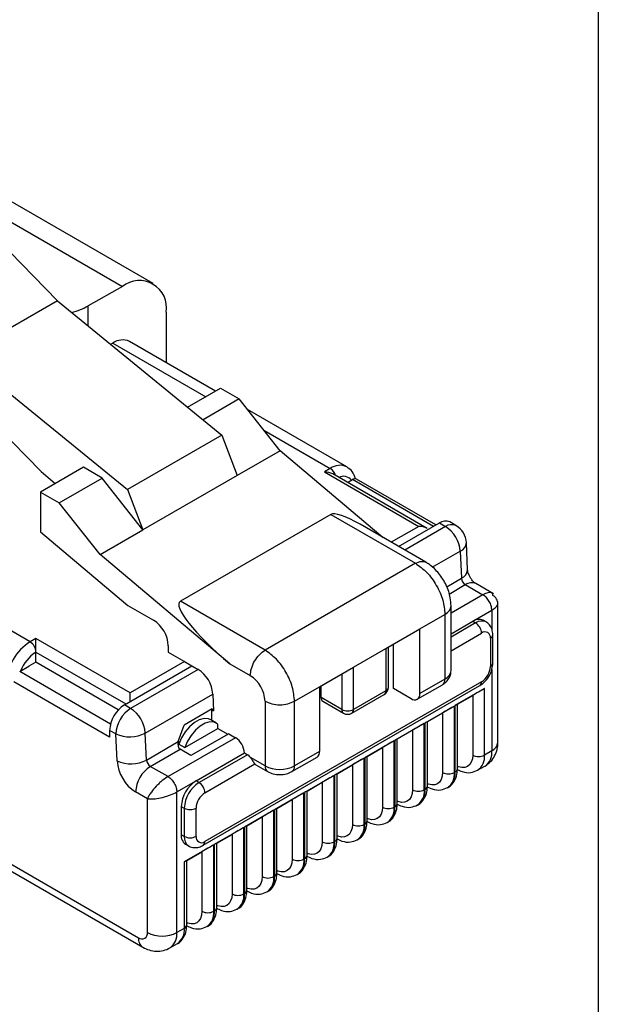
# Model space of a CAD drawing. Header units: millimetres. Extents: x 6 to 273, y 6 to 210.
# Tile 8 of 10: x 259 to 273, y 135 to 159. Entities that reach past the tile are written whole.
import ezdxf

# ---------------------------------------------------------------- set-up
doc = ezdxf.new("R2010")
doc.units = ezdxf.units.MM
doc.linetypes.add('SLD-Solid', pattern=[0])
doc.layers.add('TEXT', color=140, linetype='SLD-Solid', lineweight=25)

msp = doc.modelspace()

# ---------------------------------------------------------------- linework, layer by layer
for p, q in [((260.08, 152.173), (257.596, 154.708)), ((262.38, 152.586), (258.703, 154.709)), ((257.963, 154.64), (261.64, 152.518)), ((254.163, 153.721), (259.692, 148.079)), ((261.64, 152.518), (260.817, 152.051)), ((260.08, 152.173), (257.817, 150.866)), ((260.08, 152.173), (264.021, 148.953)), ((260.821, 151.567), (260.817, 152.051)), ((262.691, 151.9), (262.691, 150.692)), ((261.411, 151.161), (261.357, 151.129)), ((261.411, 151.161), (263.638, 149.875)), ((263.873, 150.01), (261.811, 151.2)), ((257.817, 150.866), (261.758, 147.647)), ((263.201, 149.623), (263.992, 150.079)), ((263.992, 150.079), (264.44, 149.821)), ((264.44, 149.821), (263.572, 149.319)), ((265.42, 148.577), (264.44, 149.821)), ((267.022, 148.192), (264.64, 149.567)), ((265.031, 149.071), (266.622, 148.152)), ((264.021, 148.953), (261.758, 147.647)), ((264.021, 148.953), (264.395, 147.985)), ((265.42, 148.577), (264.395, 147.985)), ((267.892, 146.494), (265.42, 148.577)), ((260.704, 148.181), (259.679, 147.589)), ((259.692, 148.079), (260.031, 147.793)), ((261.152, 147.922), (260.704, 148.181)), ((266.622, 148.152), (266.481, 148.071)), ((266.481, 148.071), (268.744, 146.764)), ((260.127, 147.33), (261.152, 147.922)), ((262.132, 146.679), (261.152, 147.922)), ((264.395, 147.985), (262.132, 146.679)), ((268.944, 146.717), (266.681, 148.023)), ((267.035, 147.819), (267.153, 147.887)), ((269.097, 146.764), (267.153, 147.887)), ((269.156, 146.798), (267.253, 147.897)), ((259.679, 147.589), (259.679, 146.634)), ((259.679, 147.589), (260.127, 147.33)), ((261.758, 147.647), (262.132, 146.679)), ((261.107, 146.087), (260.127, 147.33)), ((259.424, 143.997), (254.213, 147.005)), ((266.637, 147.05), (263.031, 144.968)), ((266.637, 147.05), (268.666, 145.879)), ((269.637, 146.785), (269.489, 146.871)), ((259.679, 146.634), (261.772, 144.871)), ((261.107, 146.087), (262.132, 146.679)), ((268.916, 145.904), (267.338, 146.815)), ((268.744, 146.764), (268.084, 146.384)), ((268.261, 146.282), (269.239, 146.846)), ((269.387, 146.76), (268.41, 146.196)), ((269.239, 146.846), (269.387, 146.76)), ((269.07, 145.783), (269.741, 146.169)), ((269.741, 146.169), (269.769, 145.522)), ((269.916, 145.726), (269.887, 146.374)), ((264.217, 143.467), (261.107, 146.087)), ((268.666, 145.879), (265.06, 143.797)), ((269.415, 145.317), (269.769, 145.522)), ((269.471, 145.143), (269.861, 145.368)), ((269.861, 145.368), (270.285, 145.123)), ((270.537, 145.147), (270.111, 145.393)), ((270.285, 145.123), (269.519, 144.681)), ((261.772, 144.871), (262.387, 144.516)), ((265.06, 143.797), (263.031, 144.968)), ((269.519, 143.307), (269.519, 144.858)), ((270.038, 144.491), (270.497, 144.756)), ((270.497, 144.756), (270.497, 144.3)), ((270.644, 141.588), (270.644, 144.962)), ((268.772, 144.307), (269.373, 144.654)), ((269.373, 144.654), (269.373, 143.103)), ((270.358, 144.474), (270.288, 144.515)), ((267.959, 143.838), (268.772, 144.307)), ((268.772, 142.756), (268.772, 144.307)), ((269.519, 144.191), (270.038, 144.491)), ((270.108, 144.45), (269.519, 144.11)), ((270.038, 144.491), (270.108, 144.45)), ((259.565, 144.078), (259.424, 143.997)), ((261.828, 142.772), (259.565, 144.078)), ((269.519, 143.783), (270.25, 144.205)), ((270.462, 144.082), (270.462, 143.405)), ((270.521, 143.486), (270.521, 144.164)), ((262.74, 143.903), (262.74, 143.748)), ((267.181, 143.389), (267.959, 143.838)), ((267.959, 143.838), (267.959, 142.825)), ((268.017, 142.907), (268.017, 143.871)), ((268.136, 142.878), (268.136, 143.94)), ((259.565, 143.507), (259.565, 143.752)), ((259.565, 143.752), (261.722, 142.507)), ((262.74, 143.748), (263.129, 143.523)), ((259.177, 143.282), (259.399, 143.411)), ((259.565, 143.507), (259.399, 143.411)), ((259.399, 143.411), (259.399, 143.411)), ((259.399, 143.411), (259.399, 143.411)), ((261.541, 142.366), (259.565, 143.507)), ((261.687, 142.486), (263.306, 143.421)), ((263.129, 143.523), (261.828, 142.772)), ((263.455, 143.335), (261.836, 142.401)), ((263.129, 143.523), (263.306, 143.421)), ((263.306, 143.421), (263.455, 143.335)), ((264.217, 143.467), (264.706, 143.185)), ((266.368, 142.919), (267.181, 143.389)), ((267.181, 142.376), (267.181, 143.389)), ((270.497, 143.334), (270.497, 141.384)), ((261.354, 142.025), (259.177, 143.282)), ((266.898, 143.225), (266.898, 142.376)), ((269.373, 143.103), (268.772, 142.756)), ((261.333, 141.711), (259.035, 143.037)), ((263.576, 139.117), (270.208, 142.946)), ((270.25, 143.037), (263.617, 139.208)), ((265.767, 142.572), (266.368, 142.919)), ((266.368, 142.919), (266.368, 141.368)), ((266.403, 142.662), (266.403, 142.94)), ((268.56, 142.633), (268.136, 142.878)), ((268.71, 142.618), (269.311, 142.965)), ((270.321, 142.874), (269.613, 142.466)), ((270.321, 141.281), (270.321, 142.874)), ((262.189, 141.81), (263.808, 142.745)), ((263.808, 142.745), (263.826, 142.345)), ((266.898, 142.376), (266.403, 142.662)), ((267.14, 142.285), (267.917, 142.734)), ((267.959, 142.825), (267.181, 142.376)), ((269.672, 142.499), (270.038, 142.71)), ((270.038, 142.71), (270.038, 141.281)), ((261.836, 142.401), (261.687, 142.486)), ((263.792, 142.391), (263.118, 142.002)), ((263.777, 142.382), (263.787, 142.367)), ((263.826, 142.345), (263.792, 142.391)), ((265.06, 142.572), (265.06, 141.021)), ((265.767, 141.021), (265.767, 142.572)), ((266.445, 142.57), (266.94, 142.285)), ((269.599, 142.457), (268.892, 142.049)), ((269.599, 140.865), (269.599, 142.457)), ((269.613, 142.466), (269.613, 140.873)), ((269.672, 140.955), (269.672, 142.499)), ((263.787, 142.11), (263.787, 142.367)), ((263.787, 142.367), (263.826, 142.345)), ((268.951, 142.083), (269.316, 142.294)), ((269.316, 142.294), (269.316, 140.865)), ((262.98, 141.603), (263.118, 142.002)), ((263.133, 141.46), (263.928, 141.919)), ((263.898, 142.046), (263.757, 142.128)), ((263.928, 141.919), (263.928, 142.025)), ((263.928, 141.919), (264.169, 141.78)), ((268.878, 142.041), (268.171, 141.633)), ((268.878, 140.449), (268.878, 142.041)), ((268.892, 142.049), (268.892, 140.457)), ((268.951, 140.539), (268.951, 142.083)), ((261.333, 141.874), (261.333, 141.711)), ((261.482, 141.788), (261.333, 141.874)), ((261.511, 141.141), (261.482, 141.788)), ((262.217, 141.162), (262.189, 141.81)), ((264.353, 141.698), (262.733, 140.764)), ((264.19, 141.792), (263.284, 141.269)), ((264.19, 141.792), (264.353, 141.698)), ((268.23, 141.667), (268.595, 141.878)), ((268.23, 140.122), (268.23, 141.667)), ((268.595, 141.878), (268.595, 140.449)), ((262.217, 141.162), (262.98, 141.603)), ((262.969, 141.528), (262.992, 141.541)), ((262.992, 141.541), (263.133, 141.46)), ((268.157, 141.625), (267.45, 141.216)), ((267.508, 141.25), (267.874, 141.461)), ((267.874, 141.461), (267.874, 140.032)), ((268.157, 140.032), (268.157, 141.625)), ((268.171, 141.633), (268.171, 140.041)), ((262.309, 141.009), (263.022, 141.42)), ((263.284, 141.269), (263.022, 141.42)), ((263.405, 140.662), (264.565, 141.331)), ((264.635, 141.29), (263.476, 140.621)), ((264.565, 141.331), (264.635, 141.29)), ((265.06, 141.021), (264.71, 141.223)), ((265.705, 140.883), (266.306, 141.23)), ((266.368, 141.368), (265.767, 141.021)), ((267.436, 141.208), (266.728, 140.8)), ((267.436, 139.616), (267.436, 141.208)), ((267.45, 141.216), (267.45, 139.624)), ((267.508, 139.706), (267.508, 141.25)), ((270.497, 141.384), (270.321, 141.281)), ((262.733, 140.764), (262.309, 141.009)), ((263.617, 140.376), (264.814, 141.067)), ((264.839, 141.047), (265.122, 140.883)), ((266.787, 140.834), (267.153, 141.045)), ((267.153, 141.045), (267.153, 139.616)), ((270.155, 140.915), (270.332, 141.017)), ((266.714, 140.792), (266.007, 140.384)), ((266.714, 139.2), (266.714, 140.792)), ((266.728, 140.8), (266.728, 139.208)), ((266.787, 139.289), (266.787, 140.834)), ((269.613, 140.873), (269.599, 140.865)), ((262.945, 140.396), (263.405, 140.662)), ((263.476, 140.621), (263.405, 140.662)), ((266.066, 140.417), (266.431, 140.629)), ((266.431, 140.629), (266.431, 139.2)), ((269.434, 140.499), (269.448, 140.507)), ((256.087, 140.33), (262.026, 136.901)), ((262.238, 140.233), (261.956, 140.396)), ((262.945, 137.024), (262.945, 140.396)), ((265.993, 140.376), (265.286, 139.967)), ((265.993, 138.783), (265.993, 140.376)), ((266.007, 140.384), (266.007, 138.791)), ((266.066, 138.873), (266.066, 140.417)), ((268.892, 140.457), (268.878, 140.449)), ((256.19, 140.101), (262.13, 136.672)), ((262.238, 137.024), (262.238, 140.233)), ((263.052, 140.049), (263.052, 139.371)), ((263.052, 140.049), (263.122, 140.008)), ((265.345, 140.001), (265.71, 140.212)), ((265.71, 140.212), (265.71, 138.783)), ((268.171, 140.041), (268.157, 140.032)), ((268.712, 140.082), (268.726, 140.091)), ((263.122, 140.008), (263.122, 139.331)), ((263.405, 139.331), (263.405, 140.008)), ((265.272, 139.959), (264.565, 139.551)), ((264.623, 139.585), (264.989, 139.796)), ((264.989, 139.796), (264.989, 138.367)), ((265.272, 138.367), (265.272, 139.959)), ((265.286, 139.967), (265.286, 138.375)), ((265.345, 138.457), (265.345, 140.001)), ((264.551, 139.543), (263.843, 139.135)), ((264.551, 137.951), (264.551, 139.543)), ((264.565, 139.551), (264.565, 137.959)), ((264.623, 138.04), (264.623, 139.585)), ((267.45, 139.624), (267.436, 139.616)), ((267.991, 139.666), (268.005, 139.674)), ((263.122, 139.331), (263.052, 139.371)), ((263.902, 139.168), (264.268, 139.379)), ((264.268, 139.379), (264.268, 137.951)), ((263.829, 139.126), (263.122, 138.718)), ((263.155, 139.143), (263.226, 139.102)), ((263.829, 137.534), (263.829, 139.126)), ((263.843, 139.135), (263.843, 137.542)), ((263.902, 137.624), (263.902, 139.168)), ((266.728, 139.208), (266.714, 139.2)), ((267.27, 139.25), (267.284, 139.258)), ((263.181, 138.752), (263.546, 138.963)), ((263.546, 138.963), (263.546, 137.534)), ((266.549, 138.833), (266.563, 138.842)), ((263.122, 138.718), (263.122, 137.126)), ((263.181, 137.208), (263.181, 138.752)), ((266.007, 138.791), (265.993, 138.783)), ((265.286, 138.375), (265.272, 138.367)), ((265.827, 138.417), (265.842, 138.425)), ((264.565, 137.959), (264.551, 137.951)), ((265.106, 138.001), (265.12, 138.009)), ((263.843, 137.542), (263.829, 137.534)), ((264.385, 137.584), (264.399, 137.592)), ((263.122, 137.126), (262.945, 137.024)), ((263.664, 137.168), (263.678, 137.176)), ((262.78, 136.658), (262.957, 136.76))]:
    msp.add_line(p, q)
at = {"flags": 128}
for points in [[(259.565, 143.752), (259.565, 143.787), (259.565, 143.827), (259.565, 143.87), (259.565, 143.915), (259.565, 143.96), (259.565, 144.004), (259.565, 144.043), (259.565, 144.078)], [(261.828, 142.568), (261.828, 142.609), (261.828, 142.654), (261.828, 142.697), (261.828, 142.737), (261.828, 142.772)], [(263.757, 142.128), (263.701, 142.151), (263.597, 142.157), (263.483, 142.126), (263.364, 142.059), (263.249, 141.96), (263.145, 141.836), (263.057, 141.693), (262.992, 141.541)], [(263.928, 142.025), (263.842, 142.069), (263.739, 142.076), (263.624, 142.045), (263.506, 141.977), (263.391, 141.879), (263.286, 141.754), (263.198, 141.611), (263.133, 141.46)], [(270.038, 141.281), (270.03, 141.191), (270.005, 141.113), (269.966, 141.051), (269.913, 141.007), (269.849, 140.983), (269.776, 140.98), (269.696, 140.998), (269.672, 141.007)], [(264.814, 141.067), (264.83, 141.053), (264.839, 141.047)], [(269.316, 140.865), (269.308, 140.774), (269.284, 140.696), (269.245, 140.634), (269.192, 140.59), (269.128, 140.567), (269.055, 140.564), (268.975, 140.582), (268.951, 140.591)], [(268.595, 140.449), (268.587, 140.358), (268.563, 140.28), (268.524, 140.218), (268.471, 140.174), (268.407, 140.15), (268.333, 140.147), (268.254, 140.165), (268.23, 140.175)], [(267.874, 140.032), (267.866, 139.941), (267.842, 139.864), (267.802, 139.801), (267.75, 139.758), (267.685, 139.734), (267.612, 139.731), (267.532, 139.749), (267.508, 139.758)], [(267.153, 139.616), (267.145, 139.525), (267.12, 139.447), (267.081, 139.385), (267.028, 139.341), (266.964, 139.317), (266.891, 139.315), (266.811, 139.333), (266.787, 139.342)], [(266.431, 139.2), (266.423, 139.109), (266.399, 139.031), (266.36, 138.969), (266.307, 138.925), (266.243, 138.901), (266.17, 138.898), (266.09, 138.916), (266.066, 138.926)], [(265.71, 138.783), (265.702, 138.692), (265.678, 138.614), (265.639, 138.552), (265.586, 138.509), (265.522, 138.485), (265.448, 138.482), (265.369, 138.5), (265.345, 138.509)], [(264.989, 138.367), (264.981, 138.276), (264.957, 138.198), (264.917, 138.136), (264.865, 138.092), (264.8, 138.068), (264.727, 138.065), (264.647, 138.084), (264.623, 138.093)], [(264.268, 137.951), (264.26, 137.86), (264.235, 137.782), (264.196, 137.72), (264.143, 137.676), (264.079, 137.652), (264.006, 137.649), (263.926, 137.667), (263.902, 137.676)], [(263.546, 137.534), (263.538, 137.443), (263.514, 137.365), (263.475, 137.303), (263.422, 137.259), (263.358, 137.236), (263.285, 137.233), (263.205, 137.251), (263.181, 137.26)]]:
    msp.add_lwpolyline(points, dxfattribs=at)
for centre, radius, start, end in [((262.046, 152.006), 0.653, 350.6605, 128.4112), ((261.645, 150.834), 0.402, 65.6929, 125.6176), ((266.856, 147.835), 0.394, 64.9266, 126.3033), ((266.455, 147.892), 0.309, 16.971, 57.3038), ((266.94, 147.72), 0.246, 38.9084, 117.3121), ((267.211, 147.805), 0.101, 65.6929, 125.6176), ((269.385, 146.642), 0.251, 65.6929, 125.6176), ((269.534, 146.556), 0.251, 65.6929, 125.6176), ((268.969, 146.109), 0.774, 4.4665, 57.2659), ((269.387, 146.352), 0.5, 2.5323, 60.0027), ((269.648, 146.391), 0.24, 292.7675, 356.0317), ((269.676, 145.743), 0.24, 292.7675, 356.0317), ((269.97, 145.537), 0.201, 184.4665, 237.2659), ((270.007, 145.164), 0.251, 65.6929, 125.6176), ((261.973, 143.868), 0.768, 2.6055, 57.3945), ((270.184, 144.286), 0.251, 65.6929, 125.6176), ((270.254, 144.251), 0.246, 64.8755, 126.3079), ((269.943, 144.191), 0.307, 2.6055, 57.3945), ((270.333, 144.103), 0.131, 350.786, 129.2033), ((270.425, 144.171), 0.0959, 292.7371, 355.9633), ((260.087, 142.961), 1.229, 122.6055, 177.3945), ((259.258, 143.738), 0.307, 2.6055, 57.3945), ((260.063, 142.975), 0.922, 122.6717, 159.751), ((263.036, 142.684), 0.774, 4.4665, 57.2659), ((270.001, 143.425), 0.461, 302.6055, 357.3945), ((270.42, 143.496), 0.101, 294.3747, 354.3052), ((264.292, 142.537), 0.768, 2.6055, 57.3945), ((269.23, 143.084), 0.144, 304.0565, 7.2557), ((269.269, 143.332), 0.251, 294.3747, 354.3052), ((267.817, 142.907), 0.2, 299.9973, 0), ((267.917, 142.917), 0.101, 294.3747, 354.3052), ((270.155, 143.025), 0.0959, 304.0558, 7.2563), ((266.498, 142.65), 0.0959, 172.7427, 235.9451), ((267.864, 142.813), 0.0959, 304.0564, 7.2558), ((268.643, 142.735), 0.131, 230.7967, 9.214), ((262.101, 141.839), 0.768, 122.6055, 177.3945), ((262.25, 141.753), 0.768, 122.6055, 177.3945), ((261.417, 141.75), 0.774, 4.4665, 57.2659), ((266.993, 142.364), 0.0959, 172.7442, 235.9436), ((267.04, 142.649), 0.307, 242.6097, 297.3903), ((267.083, 142.365), 0.0986, 305.0133, 6.2988), ((267.04, 142.458), 0.2, 240.0027, 299.9973), ((261.813, 142.523), 0.806, 245.7448, 297.7646), ((264.104, 141.31), 0.461, 2.6055, 57.3945), ((270.394, 141.613), 0.251, 294.3747, 354.3052), ((264.499, 141.064), 0.264, 36.8484, 58.792), ((266.221, 141.352), 0.148, 305.0133, 6.2988), ((270.179, 141.554), 0.307, 242.6097, 297.3903), ((269.929, 141.238), 0.394, 304.9243, 6.307), ((270.117, 141.335), 0.384, 304.0564, 7.2558), ((261.842, 141.875), 0.806, 245.7448, 297.7646), ((262.483, 141.216), 0.975, 184.4665, 237.2659), ((262.723, 140.361), 0.768, 122.6055, 177.3945), ((262.418, 141.178), 0.201, 184.4665, 237.2659), ((265.202, 141.003), 0.144, 172.7424, 235.9613), ((265.413, 141.703), 0.769, 242.6097, 297.3903), ((265.624, 141.003), 0.144, 304.0387, 7.2576), ((269.458, 141.138), 0.307, 242.6097, 297.3903), ((269.208, 140.822), 0.394, 304.9243, 6.307), ((269.233, 140.825), 0.384, 304.0563, 7.2559), ((269.572, 140.965), 0.101, 294.3747, 354.3052), ((263.819, 140.014), 0.768, 122.6055, 177.3945), ((263.89, 139.973), 0.768, 122.6055, 177.3945), ((263.31, 140.362), 0.307, 2.6055, 57.3945), ((268.851, 140.549), 0.101, 294.3747, 354.3052), ((263.866, 139.987), 0.461, 122.6055, 177.3945), ((268.737, 140.722), 0.307, 242.6097, 297.3903), ((268.486, 140.405), 0.394, 304.9243, 6.307), ((268.512, 140.408), 0.384, 304.0563, 7.2559), ((268.015, 140.305), 0.307, 242.6097, 297.3903), ((267.765, 139.989), 0.394, 304.9243, 6.307), ((267.79, 139.992), 0.384, 304.0563, 7.2559), ((268.129, 140.132), 0.101, 294.3747, 354.3052), ((263.264, 140.281), 0.307, 242.6097, 297.3903), ((267.294, 139.889), 0.307, 242.6097, 297.3903), ((267.044, 139.573), 0.394, 304.9243, 6.307), ((267.069, 139.576), 0.384, 304.0563, 7.2559), ((267.408, 139.716), 0.101, 294.3747, 354.3052), ((263.289, 139.341), 0.24, 172.7437, 235.9442), ((263.373, 139.306), 0.252, 174.3912, 234.1697), ((263.264, 139.604), 0.307, 242.6097, 297.3903), ((263.534, 139.31), 0.131, 170.786, 309.2033), ((263.517, 139.198), 0.101, 305.698, 5.6204), ((266.573, 139.473), 0.307, 242.6097, 297.3903), ((266.323, 139.156), 0.394, 304.9243, 6.307), ((266.348, 139.159), 0.384, 304.0563, 7.2559), ((266.687, 139.299), 0.101, 294.3747, 354.3052), ((265.966, 138.883), 0.101, 294.3747, 354.3052), ((265.852, 139.056), 0.307, 242.6097, 297.3903), ((265.601, 138.74), 0.394, 304.9243, 6.307), ((265.627, 138.743), 0.384, 304.0563, 7.2559), ((265.13, 138.64), 0.307, 242.6097, 297.3903), ((264.88, 138.324), 0.394, 304.9243, 6.307), ((264.905, 138.327), 0.384, 304.0563, 7.2559), ((265.244, 138.467), 0.101, 294.3747, 354.3052), ((264.409, 138.223), 0.307, 242.6097, 297.3903), ((264.159, 137.907), 0.394, 304.9243, 6.307), ((264.184, 137.91), 0.384, 304.0563, 7.2559), ((264.523, 138.05), 0.101, 294.3747, 354.3052), ((263.688, 137.807), 0.307, 242.6097, 297.3903), ((263.438, 137.491), 0.394, 304.9243, 6.307), ((263.463, 137.494), 0.384, 304.0563, 7.2559), ((263.802, 137.634), 0.101, 294.3747, 354.3052), ((263.081, 137.218), 0.101, 294.3747, 354.3052), ((262.109, 137.003), 0.131, 230.7967, 9.214), ((262.592, 137.706), 0.769, 242.6097, 297.3903), ((262.542, 136.985), 0.405, 307.0336, 5.503), ((262.742, 137.078), 0.384, 304.0563, 7.2559), ((262.264, 136.871), 0.24, 172.7389, 235.9963)]:
    msp.add_arc(centre, radius, start, end)
for centre, major_axis, ratio, start_param, end_param in [((259.756, 152.664), (1.5, -0.012), 0.571924, 5.177936, 5.502325), ((266.481, 147.907), (0.283, 0), 0.577381, 0.785462, 1.570767), ((268.176, 145.753), (1.561, -1.279), 0.18977, 2.284814, 3.070131), ((268.744, 146.601), (0.283, 0), 0.57738, 0.785463, 1.570768), ((264.57, 143.671), (1.561, -1.279), 0.18977, 3.070131, 4.640927), ((270.179, 142.792), (0.2, 0.115), 0.000077, 0.785301, 2.356148), ((269.458, 142.376), (0.2, 0.115), 0.000077, 0.785301, 2.356148), ((269.472, 142.384), (0.2, 0.115), 0.00007, 6.283145, 7.068543), ((268.737, 141.959), (0.2, 0.115), 0.000077, 0.785301, 2.356148), ((268.751, 141.967), (0.2, 0.115), 0.00007, 6.283145, 7.068543), ((268.03, 141.551), (0.2, 0.115), 0.00007, 6.283145, 7.068543), ((263.075, 141.557), (0.032, 0.145), 0.697888, 1.405973, 2.92441), ((268.015, 141.543), (0.2, 0.115), 0.000077, 0.785301, 2.356148), ((267.294, 141.127), (0.2, 0.115), 0.000077, 0.785301, 2.356148), ((267.308, 141.135), (0.2, 0.115), 0.00007, 6.283145, 7.068543), ((266.573, 140.71), (0.2, 0.115), 0.000077, 0.785301, 2.356148), ((266.587, 140.718), (0.2, 0.115), 0.00007, 6.283145, 7.068543), ((265.852, 140.294), (0.2, 0.115), 0.000077, 0.785301, 2.356148), ((265.866, 140.302), (0.2, 0.115), 0.00007, 6.283145, 7.068543), ((265.13, 139.877), (0.2, 0.115), 0.000077, 0.785301, 2.356148), ((265.145, 139.886), (0.2, 0.115), 0.00007, 6.283145, 7.068543), ((264.409, 139.461), (0.2, 0.115), 0.000077, 0.785301, 2.356148), ((264.423, 139.469), (0.2, 0.115), 0.00007, 6.283145, 7.068543), ((263.688, 139.045), (0.2, 0.115), 0.000077, 0.785301, 2.356148), ((263.702, 139.053), (0.2, 0.115), 0.00007, 6.283145, 7.068543), ((262.981, 138.637), (0.2, 0.115), 0.00007, 6.283145, 7.068543)]:
    msp.add_ellipse(centre, major_axis=major_axis, ratio=ratio, start_param=start_param, end_param=end_param)
for points, knots in [([(267.226, 147.902), (267.206, 147.965), (267.168, 148.085), (267.068, 148.156), (267.021, 148.19)], [0, 0, 0, 0, 0.529014, 1, 1, 1, 1]), ([(268.666, 145.879), (268.713, 145.9), (268.806, 145.943), (268.879, 145.917), (268.916, 145.904)], [0, 0, 0, 0, 0.500021, 1, 1, 1, 1]), ([(269.519, 144.858), (269.516, 144.923), (269.506, 145.09), (269.412, 145.362), (269.238, 145.641), (269.058, 145.815), (268.944, 145.886), (268.916, 145.904)], [0, 0, 0, 0, 0.159952, 0.410435, 0.66873, 0.918161, 1, 1, 1, 1]), ([(270.111, 145.393), (270.105, 145.397), (270.093, 145.404), (270.057, 145.436), (270.016, 145.483), (269.975, 145.546), (269.942, 145.614), (269.923, 145.673), (269.917, 145.71), (269.916, 145.722), (269.916, 145.726)], [0, 0, 0, 0, 0.124862, 0.249544, 0.381882, 0.525457, 0.676521, 0.81099, 0.936381, 1, 1, 1, 1]), ([(270.49, 145.174), (270.478, 145.177), (270.455, 145.185), (270.391, 145.176), (270.327, 145.144), (270.285, 145.123)], [0, 0, 0, 0, 0.2620541, 0.5181741, 1, 1, 1, 1]), ([(270.523, 145.11), (270.523, 145.114), (270.526, 145.146), (270.514, 145.169), (270.49, 145.174), (270.49, 145.174)], [0, 0, 0, 0, 0.120931, 0.991333, 1, 1, 1, 1]), ([(270.644, 144.91), (270.642, 144.929), (270.64, 144.968), (270.615, 145.024), (270.577, 145.073), (270.541, 145.099), (270.524, 145.11)], [0, 0, 0, 0, 0.249721, 0.507357, 0.769794, 1, 1, 1, 1]), ([(270.497, 144.756), (270.537, 144.782), (270.598, 144.822), (270.633, 144.872), (270.649, 144.9), (270.642, 144.911), (270.642, 144.912)], [0, 0, 0, 0, 0.465106, 0.711369, 0.967432, 1, 1, 1, 1]), ([(270.521, 144.164), (270.517, 144.207), (270.51, 144.294), (270.452, 144.407), (270.387, 144.452), (270.357, 144.472)], [0, 0, 0, 0, 0.353673, 0.710946, 1, 1, 1, 1]), ([(270.208, 142.946), (270.243, 142.969), (270.326, 143.025), (270.432, 143.163), (270.507, 143.329), (270.516, 143.438), (270.521, 143.486)], [0, 0, 0, 0, 0.198301, 0.4812806, 0.7691309, 1, 1, 1, 1]), ([(269.311, 142.965), (269.34, 142.984), (269.398, 143.024), (269.465, 143.107), (269.511, 143.203), (269.517, 143.272), (269.519, 143.307)], [0, 0, 0, 0, 0.235484, 0.483158, 0.739379, 1, 1, 1, 1]), ([(270.332, 141.017), (270.378, 141.05), (270.471, 141.114), (270.569, 141.257), (270.632, 141.418), (270.64, 141.532), (270.644, 141.588)], [0, 0, 0, 0, 0.260812, 0.517139, 0.764763, 1, 1, 1, 1]), ([(264.71, 141.223), (264.72, 141.208), (264.741, 141.179), (264.768, 141.135), (264.792, 141.094), (264.807, 141.076), (264.814, 141.067)], [0, 0, 0, 0, 0.250408, 0.50047, 0.741453, 1, 1, 1, 1]), ([(262.733, 140.764), (262.687, 140.734), (262.617, 140.689), (262.52, 140.603), (262.428, 140.512), (262.344, 140.411), (262.276, 140.309), (262.251, 140.259), (262.238, 140.233)], [0, 0, 0, 0, 0.228178, 0.3489928, 0.4746155, 0.7067694, 0.8458174, 1, 1, 1, 1]), ([(269.446, 140.509), (269.45, 140.51), (269.514, 140.531), (269.598, 140.643), (269.664, 140.797), (269.67, 140.909), (269.672, 140.955)], [0, 0, 0, 0, 0.0232421, 0.3912425, 0.7485591, 1, 1, 1, 1]), ([(269.655, 140.945), (269.698, 140.923), (269.807, 140.869), (269.985, 140.844), (270.101, 140.894), (270.153, 140.917)], [0, 0, 0, 0, 0.2665595, 0.6690301, 1, 1, 1, 1]), ([(268.725, 140.093), (268.729, 140.094), (268.792, 140.115), (268.877, 140.226), (268.943, 140.38), (268.948, 140.492), (268.951, 140.539)], [0, 0, 0, 0, 0.023242, 0.391242, 0.748559, 1, 1, 1, 1]), ([(268.934, 140.529), (268.977, 140.507), (269.086, 140.453), (269.264, 140.428), (269.38, 140.478), (269.432, 140.501)], [0, 0, 0, 0, 0.26656, 0.66903, 1, 1, 1, 1]), ([(262.238, 140.233), (262.268, 140.231), (262.323, 140.227), (262.445, 140.235), (262.574, 140.258), (262.7, 140.292), (262.823, 140.333), (262.897, 140.371), (262.945, 140.396)], [0, 0, 0, 0, 0.154272, 0.293349, 0.525384, 0.651464, 0.772431, 1, 1, 1, 1]), ([(268.004, 139.676), (268.008, 139.678), (268.071, 139.698), (268.156, 139.81), (268.221, 139.964), (268.227, 140.076), (268.23, 140.122)], [0, 0, 0, 0, 0.023242, 0.391242, 0.748559, 1, 1, 1, 1]), ([(268.212, 140.112), (268.256, 140.091), (268.365, 140.036), (268.543, 140.011), (268.659, 140.062), (268.711, 140.084)], [0, 0, 0, 0, 0.26656, 0.66903, 1, 1, 1, 1]), ([(267.283, 139.26), (267.286, 139.261), (267.35, 139.282), (267.434, 139.393), (267.5, 139.548), (267.506, 139.66), (267.508, 139.706)], [0, 0, 0, 0, 0.0232421, 0.3912425, 0.7485591, 1, 1, 1, 1]), ([(267.491, 139.696), (267.534, 139.674), (267.643, 139.62), (267.822, 139.595), (267.937, 139.645), (267.99, 139.668)], [0, 0, 0, 0, 0.26656, 0.66903, 1, 1, 1, 1]), ([(263.227, 139.104), (263.231, 139.101), (263.267, 139.071), (263.359, 139.057), (263.474, 139.066), (263.543, 139.1), (263.576, 139.117)], [0, 0, 0, 0, 0.042884, 0.384189, 0.70754, 1, 1, 1, 1]), ([(266.561, 138.844), (266.565, 138.845), (266.629, 138.866), (266.713, 138.977), (266.779, 139.131), (266.785, 139.243), (266.787, 139.289)], [0, 0, 0, 0, 0.023242, 0.391242, 0.748559, 1, 1, 1, 1]), ([(266.77, 139.279), (266.813, 139.258), (266.922, 139.203), (267.1, 139.179), (267.216, 139.229), (267.268, 139.252)], [0, 0, 0, 0, 0.26656, 0.66903, 1, 1, 1, 1]), ([(265.84, 138.427), (265.844, 138.428), (265.907, 138.449), (265.992, 138.561), (266.058, 138.715), (266.063, 138.827), (266.066, 138.873)], [0, 0, 0, 0, 0.023242, 0.391242, 0.748559, 1, 1, 1, 1]), ([(266.049, 138.863), (266.092, 138.841), (266.201, 138.787), (266.379, 138.762), (266.495, 138.813), (266.547, 138.835)], [0, 0, 0, 0, 0.26656, 0.66903, 1, 1, 1, 1]), ([(265.119, 138.011), (265.123, 138.012), (265.186, 138.033), (265.271, 138.144), (265.336, 138.299), (265.342, 138.41), (265.345, 138.457)], [0, 0, 0, 0, 0.023242, 0.391242, 0.748559, 1, 1, 1, 1]), ([(265.327, 138.447), (265.371, 138.425), (265.48, 138.371), (265.658, 138.346), (265.774, 138.396), (265.826, 138.419)], [0, 0, 0, 0, 0.26656, 0.66903, 1, 1, 1, 1]), ([(264.398, 137.594), (264.401, 137.596), (264.465, 137.616), (264.549, 137.728), (264.615, 137.882), (264.621, 137.994), (264.623, 138.04)], [0, 0, 0, 0, 0.023242, 0.391242, 0.748559, 1, 1, 1, 1]), ([(264.606, 138.03), (264.649, 138.009), (264.758, 137.954), (264.937, 137.929), (265.052, 137.98), (265.105, 138.003)], [0, 0, 0, 0, 0.26656, 0.66903, 1, 1, 1, 1]), ([(263.676, 137.178), (263.68, 137.179), (263.744, 137.2), (263.828, 137.312), (263.894, 137.466), (263.9, 137.578), (263.902, 137.624)], [0, 0, 0, 0, 0.0232421, 0.3912425, 0.7485591, 1, 1, 1, 1]), ([(263.885, 137.614), (263.928, 137.592), (264.037, 137.538), (264.215, 137.513), (264.331, 137.564), (264.383, 137.586)], [0, 0, 0, 0, 0.26656, 0.66903, 1, 1, 1, 1]), ([(262.955, 136.762), (262.959, 136.763), (263.022, 136.784), (263.107, 136.895), (263.173, 137.049), (263.178, 137.161), (263.181, 137.208)], [0, 0, 0, 0, 0.0232421, 0.3912425, 0.7485591, 1, 1, 1, 1]), ([(263.164, 137.198), (263.207, 137.176), (263.316, 137.122), (263.494, 137.097), (263.61, 137.147), (263.662, 137.17)], [0, 0, 0, 0, 0.26656, 0.66903, 1, 1, 1, 1]), ([(262.13, 136.672), (262.18, 136.648), (262.283, 136.598), (262.453, 136.572), (262.626, 136.585), (262.728, 136.633), (262.78, 136.658)], [0, 0, 0, 0, 0.235241, 0.482866, 0.739191, 1, 1, 1, 1])]:
    msp.add_open_spline(points, degree=3, knots=knots)
for points in [[(268.666, 145.879), (268.759, 145.813), (268.944, 145.681), (269.178, 145.358), (269.341, 144.993), (269.362, 144.767), (269.373, 144.654)], [(270.497, 144.756), (270.494, 144.79), (270.488, 144.858), (270.439, 144.967), (270.369, 145.064), (270.313, 145.104), (270.285, 145.123)], [(269.373, 144.654), (269.415, 144.684), (269.499, 144.743), (269.513, 144.82), (269.519, 144.858)], [(264.706, 143.185), (264.711, 143.241), (264.722, 143.354), (264.804, 143.536), (264.921, 143.698), (265.013, 143.764), (265.06, 143.797)], [(265.767, 142.572), (265.756, 142.685), (265.735, 142.912), (265.571, 143.276), (265.338, 143.6), (265.152, 143.731), (265.06, 143.797)], [(265.06, 142.572), (265.111, 142.549), (265.215, 142.501), (265.413, 142.481), (265.612, 142.501), (265.715, 142.549), (265.767, 142.572)], [(262.733, 140.764), (262.761, 140.744), (262.817, 140.704), (262.887, 140.607), (262.936, 140.498), (262.942, 140.43), (262.945, 140.396)], [(265.122, 140.883), (265.164, 140.864), (265.25, 140.825), (265.413, 140.808), (265.577, 140.825), (265.662, 140.864), (265.705, 140.883)]]:
    msp.add_open_spline(points, degree=3)
at = {"layer": 'TEXT'}
msp.add_line((273.05, 209.55), (273.05, 6.35), dxfattribs=at)

doc.saveas('drawing.dxf')
